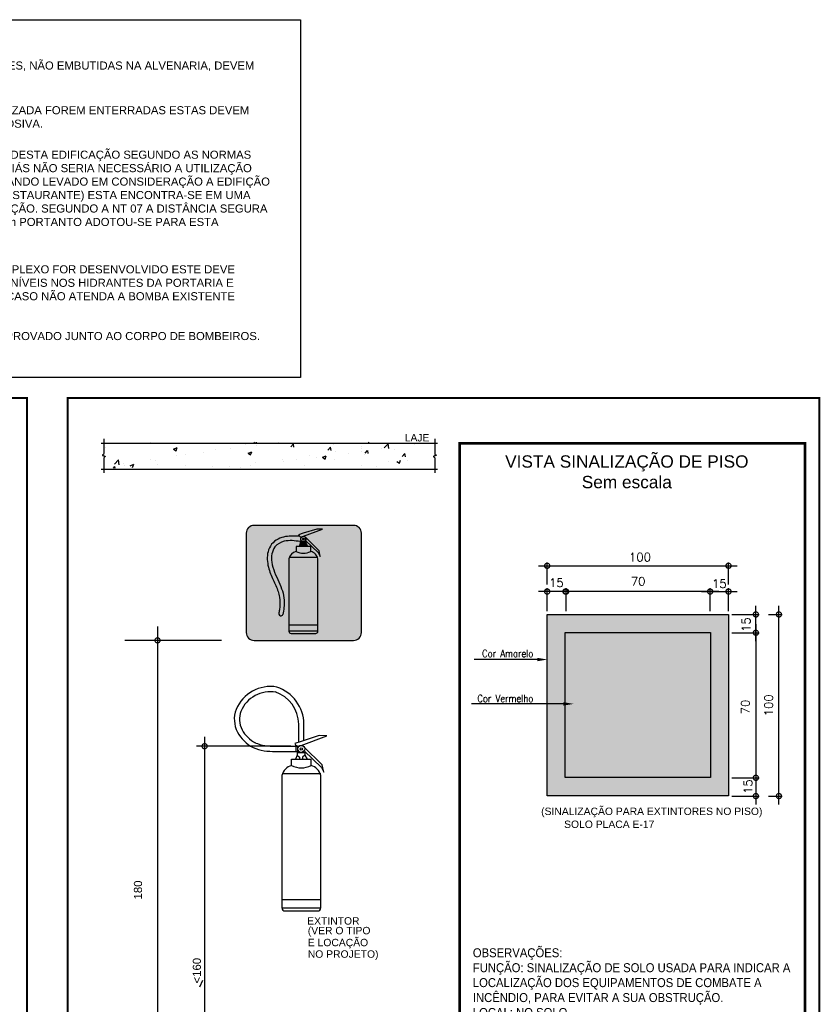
# Model space of a CAD drawing. Header units: millimetres. Extents: x 0 to 1189, y 0 to 841.
# Tile 5 of 58: x 413 to 610, y 148 to 390. Entities that reach past the tile are written whole.
import ezdxf
from ezdxf.enums import TextEntityAlignment as Align

# ---------------------------------------------------------------- set-up
doc = ezdxf.new("R2010")
doc.units = ezdxf.units.MM
doc.header["$LTSCALE"] = 8
doc.linetypes.add('HIDDEN', pattern=[0.375, 0.25, -0.125])
doc.linetypes.add('HIDDENX2', pattern=[0.75, 0.5, -0.25])
for name, color, linetype in [('A1-A4-AUX', 8, 'Continuous'), ('A4-CONTEUDO', 2, 'Continuous'), ('Amarelo-I', 50, 'Continuous'), ('EXT', 4, 'Continuous'), ('EXT_ARQ', 9, 'Continuous'), ('H-ANOT-COM-TXT', 3, 'Continuous'), ('H-ANOT-CORTE', 7, 'Continuous'), ('ID_TXT', 3, 'Continuous'), ('INC_NOTAS', 3, 'Continuous'), ('LG_TITULO', 2, 'Continuous'), ('Saida-I', 20, 'Continuous')]:
    doc.layers.add(name, color=color, linetype=linetype)
doc.styles.add('ARIAL', font='arial.ttf')
doc.styles.add('ROMAN', font='arial.ttf', dxfattribs={"width": 0.9})
doc.styles.add('ROMANS', font='romans')
doc.styles.add('ROMANS-c', font='ROMANS.SHX', dxfattribs={"width": 0.85})
doc.styles.get("Standard").update_dxf_attribs({"font": 'arial.ttf'})

# ---------------------------------------------------------------- blocks, each defined once
blk = doc.blocks.new('MARGEM-DETALHES-A4')
at = {"layer": 'A1-A4-AUX', "linetype": 'HIDDEN', "const_width": 0.05}
blk.add_lwpolyline([(0, 27.70000000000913), (18.49999999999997, 27.70000000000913), (18.49999999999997, 0), (0, 0)], close=True, dxfattribs=at)
at = {"layer": 'A4-CONTEUDO', "style": 'ARIAL'}
for tag, p in [('CONTEÚDO', (2.970293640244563, 0.8579697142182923)), ('ESCALA', (2.970293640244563, 0.05332912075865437))]:
    blk.add_attdef(tag, text='', height=0.4229749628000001, dxfattribs=at).set_placement(p, align=Align.BOTTOM_LEFT)
blk.add_attdef('DETALHE', text='', height=0.4229749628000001, dxfattribs=at).set_placement((17.24301035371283, 0.05332912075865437), align=Align.BOTTOM_CENTER)
blk = doc.blocks.new('_DOTSMALL')
at = {"color": 0, "linetype": 'ByBlock', "const_width": 0.5}
blk.add_lwpolyline([(-0.0625, 0, 1), (0.0625, 0, 1)], format="xyb", close=True, dxfattribs=at)
blk = doc.blocks.new('*X31')
at = {"color": 0}
for p, q in [((1.224312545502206, 5.410479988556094), (1.224312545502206, 5.410479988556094)), ((1.23314863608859, 5.411401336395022), (1.23314863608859, 5.411401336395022)), ((1.237517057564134, 5.410122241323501), (1.238217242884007, 5.410391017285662)), ((1.237517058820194, 5.410122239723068), (1.238014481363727, 5.409786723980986)), ((1.238018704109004, 5.409785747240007), (1.238221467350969, 5.410390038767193)), ((1.245627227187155, 5.409983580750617), (1.245627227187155, 5.409983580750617)), ((1.248406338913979, 5.410166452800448), (1.248406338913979, 5.410166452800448)), ((1.251459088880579, 5.410984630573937), (1.251459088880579, 5.410984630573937)), ((1.251888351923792, 5.409321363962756), (1.252588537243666, 5.409590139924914)), ((1.252389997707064, 5.408984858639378), (1.252592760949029, 5.409589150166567)), ((1.252975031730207, 5.4111740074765), (1.253189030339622, 5.411429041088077)), ((1.253576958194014, 5.411120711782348), (1.253520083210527, 5.411429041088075)), ((1.253540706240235, 5.410870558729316), (1.253540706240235, 5.410870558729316)), ((1.25769639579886, 5.411352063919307), (1.25769639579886, 5.411352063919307)), ((1.260147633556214, 5.410546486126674), (1.26062972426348, 5.411121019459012)), ((1.260749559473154, 5.410493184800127), (1.260633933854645, 5.411120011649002)), ((1.263034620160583, 5.411126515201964), (1.263034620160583, 5.411126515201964)), ((1.267320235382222, 5.409918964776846), (1.267802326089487, 5.410493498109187)), ((1.267922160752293, 5.409865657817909), (1.267806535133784, 5.410492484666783)), ((1.268372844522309, 5.410900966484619), (1.268372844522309, 5.410900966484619)), ((1.268798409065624, 5.409635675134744), (1.268798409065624, 5.409635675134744)), ((1.273711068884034, 5.410675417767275), (1.273711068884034, 5.410675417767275)), ((1.273849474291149, 5.410275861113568), (1.273849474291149, 5.410275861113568)), ((1.2738602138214, 5.409671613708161), (1.2738602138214, 5.409671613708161)), ((1.27449283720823, 5.409291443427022), (1.274974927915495, 5.409865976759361)), ((1.275094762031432, 5.409238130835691), (1.274979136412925, 5.409864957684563)), ((1.275131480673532, 5.411429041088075), (1.275159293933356, 5.411410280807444)), ((1.275163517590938, 5.411409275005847), (1.27517014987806, 5.411429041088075)), ((1.277647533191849, 5.410170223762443), (1.277647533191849, 5.410170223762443)), ((1.278157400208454, 5.410339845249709), (1.278936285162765, 5.411151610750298)), ((1.279051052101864, 5.410200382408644), (1.2789405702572, 5.411150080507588)), ((1.279043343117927, 5.411025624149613), (1.279043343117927, 5.411025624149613)), ((1.279049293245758, 5.410449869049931), (1.279049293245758, 5.410449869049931)), ((1.280205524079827, 5.410023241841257), (1.280205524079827, 5.410023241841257)), ((1.2839630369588, 5.411001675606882), (1.2839630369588, 5.411001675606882)), ((1.286466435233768, 5.41133125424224), (1.286466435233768, 5.41133125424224)), ((1.226121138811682, 5.407219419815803), (1.226900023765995, 5.408031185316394)), ((1.227014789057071, 5.407079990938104), (1.226904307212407, 5.408029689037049)), ((1.233027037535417, 5.40807239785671), (1.233027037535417, 5.40807239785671)), ((1.233963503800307, 5.407981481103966), (1.233963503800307, 5.407981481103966)), ((1.238161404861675, 5.408776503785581), (1.238161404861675, 5.408776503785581)), ((1.23979536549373, 5.408982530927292), (1.23979536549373, 5.408982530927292)), ((1.2432124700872, 5.409416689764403), (1.2432124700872, 5.409416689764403)), ((1.251888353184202, 5.409321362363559), (1.252385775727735, 5.408985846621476)), ((1.258470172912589, 5.408181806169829), (1.258470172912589, 5.408181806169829)), ((1.258750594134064, 5.40768239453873), (1.258750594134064, 5.40768239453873)), ((1.261253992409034, 5.408011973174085), (1.261253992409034, 5.408011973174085)), ((1.263664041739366, 5.408931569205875), (1.263664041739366, 5.408931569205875)), ((1.26504131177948, 5.408510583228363), (1.26504131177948, 5.408510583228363)), ((1.266259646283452, 5.408520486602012), (1.266959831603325, 5.40878926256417)), ((1.26625964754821, 5.408520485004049), (1.266757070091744, 5.408184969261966)), ((1.266761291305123, 5.408183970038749), (1.266964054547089, 5.408788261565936)), ((1.26854180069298, 5.408021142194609), (1.26854180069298, 5.408021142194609)), ((1.271356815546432, 5.409342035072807), (1.271356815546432, 5.409342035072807)), ((1.274373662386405, 5.409022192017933), (1.274373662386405, 5.409022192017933)), ((1.278921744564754, 5.407696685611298), (1.278921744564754, 5.407696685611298)), ((1.280630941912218, 5.407719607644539), (1.281128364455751, 5.407384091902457)), ((1.281132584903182, 5.40738308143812), (1.281335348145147, 5.407987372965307)), ((1.281665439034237, 5.408663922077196), (1.282147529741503, 5.409238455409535)), ((1.282267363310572, 5.408610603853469), (1.282151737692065, 5.409237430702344)), ((1.28260167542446, 5.407827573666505), (1.28260167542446, 5.407827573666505)), ((1.225904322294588, 5.406438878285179), (1.226154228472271, 5.406736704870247)), ((1.226213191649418, 5.406438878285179), (1.226158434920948, 5.406735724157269)), ((1.227833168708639, 5.407322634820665), (1.227833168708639, 5.407322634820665)), ((1.228131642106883, 5.406980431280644), (1.228131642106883, 5.406980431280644)), ((1.229114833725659, 5.406896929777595), (1.229815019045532, 5.407165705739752)), ((1.229616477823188, 5.406560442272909), (1.229819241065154, 5.407164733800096)), ((1.23439615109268, 5.407144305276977), (1.23439615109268, 5.407144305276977)), ((1.239734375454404, 5.406918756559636), (1.239734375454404, 5.406918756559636)), ((1.245072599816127, 5.406693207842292), (1.245072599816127, 5.406693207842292)), ((1.248284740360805, 5.406837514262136), (1.248284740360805, 5.406837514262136)), ((1.25041082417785, 5.406467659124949), (1.25041082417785, 5.406467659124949)), ((1.252435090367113, 5.406850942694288), (1.252435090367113, 5.406850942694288)), ((1.253419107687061, 5.407541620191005), (1.253419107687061, 5.407541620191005)), ((1.262709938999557, 5.407020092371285), (1.262709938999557, 5.407020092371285)), ((1.273727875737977, 5.406946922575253), (1.273727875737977, 5.406946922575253)), ((1.276769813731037, 5.40682652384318), (1.276769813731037, 5.40682652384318))]:
    blk.add_line(p, q, dxfattribs=at)

msp = doc.modelspace()

# ---------------------------------------------------------------- hatches: boundary and pattern name
at = {"layer": 'Amarelo-I'}
h = msp.add_hatch(color=256, dxfattribs=at)
h.paths.add_polyline_path([(487.7510875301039, 264.7472586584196), (486.3698428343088, 264.7710609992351), (483.0106566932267, 263.7075643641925), (481.8199286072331, 263.3029210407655, 0.2828920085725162), (482.6241877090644, 262.8261017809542, -0.1736264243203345), (483.0311442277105, 262.9754141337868)])
h.paths.add_polyline_path([(483.6791526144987, 262.3324568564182, 1.000001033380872), (482.3931986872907, 262.3324568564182, 1.000001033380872)])
h.paths.add_polyline_path([(482.8238975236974, 262.3324568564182, -1.000001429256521), (483.2484537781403, 262.3324568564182, -1.000001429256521)], flags=16)
h.paths.add_polyline_path([(483.2484537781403, 262.3324568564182, 1), (482.8238975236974, 262.3324568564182, 1)], flags=0)
h = msp.add_hatch(color=256, dxfattribs=at)
edge = h.paths.add_edge_path()
edge.add_spline(control_points=[(482.132975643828, 262.9640001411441), (481.0337674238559, 263.0033823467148), (479.8713648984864, 263.1066567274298), (477.4212811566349, 262.6687366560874), (476.103516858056, 262.1135543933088), (474.3418839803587, 259.9047982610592), (474.1142452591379, 258.5122734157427), (474.211375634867, 255.9555372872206), (474.5579559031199, 254.8006023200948), (475.3961802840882, 252.717064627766), (475.8815251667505, 251.7715099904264), (476.6777441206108, 249.8702865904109), (477.001128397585, 248.9168193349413), (477.3349856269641, 246.9812749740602), (477.2816294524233, 245.9885835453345), (477.0847903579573, 244.5406535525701), (477.0312065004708, 244.1945226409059), (476.9765692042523, 243.8419980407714)], knot_values=[0, 0, 0, 0, 0.2123015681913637, 0.2123015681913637, 0.4246031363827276, 0.4246031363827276, 0.6369047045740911, 0.6369047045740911, 0.8492062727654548, 0.8492062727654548, 1.061507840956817, 1.061507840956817, 1.273809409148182, 1.273809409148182, 1.5041812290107, 1.5041812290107, 1.574652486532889, 1.574652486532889, 1.574652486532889, 1.574652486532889], degree=3, periodic=0)
edge.add_arc((477.5271280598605, 243.9664629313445), 0.5644524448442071, 192.738727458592, 329.6410816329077)
edge.add_spline(control_points=[(478.01418068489, 243.6811800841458), (478.1974048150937, 244.8634013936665), (478.6230898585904, 247.6100588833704), (477.0697262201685, 251.9716209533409), (474.8800385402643, 255.9618335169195), (475.3745544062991, 260.3770079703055), (478.7167649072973, 262.2084652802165), (480.9410818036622, 261.8735492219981), (482.2759849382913, 261.6725524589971)], knot_values=[0, 0, 0, 0, 0.3544822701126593, 0.8235694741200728, 1.345072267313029, 1.726138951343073, 1.990498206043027, 2.387269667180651, 2.387269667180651, 2.387269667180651, 2.387269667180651], degree=3, periodic=0)
edge.add_line((482.2759849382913, 261.6725524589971), (482.5506241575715, 261.9109605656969))
edge.add_arc((483.03617565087, 262.3324568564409), 0.6429769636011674, 180.0000000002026, 220.960510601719, ccw=False)
edge.add_arc((483.03617565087, 262.3324568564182), 0.6429769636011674, 129.8478203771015, 179.9999999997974, ccw=False)
edge.add_arc((482.6097152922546, 263.7183792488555), 0.8923948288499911, 237.7086303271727, 270.92923527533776, ccw=False)
for points in [[(486.7495418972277, 258.8756524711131), (487.2020182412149, 258.0187611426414), (486.9162438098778, 259.3755051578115), (483.5360998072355, 262.7368022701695, -0.1716804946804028), (483.6791526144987, 262.3324568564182, -0.1572057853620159), (483.5580879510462, 261.9569213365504), (483.5583908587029, 261.9461777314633)], [(483.7226932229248, 261.6725524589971), (482.2759849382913, 261.6725524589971), (482.2759849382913, 261.1613484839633), (481.9983343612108, 260.4602686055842)], [(483.7226932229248, 261.1613484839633), (483.7226932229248, 261.6725524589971), (481.9983343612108, 260.4602686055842), (484.1318636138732, 260.4602686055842)]]:
    msp.add_hatch(color=256, dxfattribs=at).paths.add_polyline_path(points)
h = msp.add_hatch(color=256, dxfattribs=at)
h.paths.add_polyline_path([(486.6286576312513, 257.3976299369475, 0.0366364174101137), (486.5276098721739, 257.7418324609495), (479.5626828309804, 257.7418324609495, 0.0357166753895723), (479.4708928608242, 257.4144896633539), (479.4708928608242, 241.1287176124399), (486.6286576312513, 241.1287176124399)])
h.paths.add_polyline_path([(481.2603340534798, 259.2560354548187, 0.2540965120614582), (479.5626828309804, 257.7418324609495), (486.5276098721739, 257.7418324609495, 0.2452186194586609), (484.8392164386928, 259.2560354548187, -0.2397832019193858)])
h.paths.add_polyline_path([(479.4708928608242, 241.1287176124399), (479.4708928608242, 239.6275501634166, 0.0107139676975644), (479.4714092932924, 239.6034520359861), (486.6281411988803, 239.6034520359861, 0.0107139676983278), (486.6286576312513, 239.6275501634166), (486.6286576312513, 241.1287176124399)])
h.paths.add_polyline_path([(486.0661576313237, 239.065050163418, 0.4017168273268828), (486.6281411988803, 239.6034520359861), (479.4714092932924, 239.6034520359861, 0.4017168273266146), (480.0333928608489, 239.065050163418)])
h.paths.add_polyline_path([(484.8392164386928, 259.2560354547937), (484.8392164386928, 260.4495575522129), (481.2603340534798, 260.4495575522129), (481.2603340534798, 259.2560354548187, 0.2397832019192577)])
h = msp.add_hatch(color=256, dxfattribs=at)
h.paths.add_polyline_path([(587.6609965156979, 243.7299281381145), (587.6609965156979, 199.1049281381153), (543.035996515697, 199.1049281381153), (543.035996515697, 243.7299281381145)])
h.paths.add_polyline_path([(547.4984965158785, 239.2674281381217), (547.4984965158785, 203.5674281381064), (583.1984965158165, 203.5674281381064), (583.1984965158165, 239.2674281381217)], flags=16)
at = {"layer": 'EXT'}
h = msp.add_hatch(color=12, dxfattribs=at)
h.paths.add_polyline_path([(497.3024990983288, 263.7443574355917, 0.4142135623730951), (495.3824991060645, 265.6643574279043), (470.9109472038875, 265.6643574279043, 0.4142135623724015), (468.9909472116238, 263.7443574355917), (468.9909472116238, 239.2728055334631, 0.4142135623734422), (470.9109472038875, 237.3528055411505), (495.3824991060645, 237.3528055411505, 0.4142135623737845), (497.3024990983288, 239.2728055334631)])
edge = h.paths.add_edge_path(flags=16)
edge.add_line((486.9162438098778, 259.3755051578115), (487.2020182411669, 258.0187611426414))
edge.add_line((487.2020182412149, 258.0187611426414), (486.7495418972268, 258.8756524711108))
edge.add_line((486.7495418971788, 258.8756524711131), (483.5536112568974, 261.9507766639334))
edge.add_arc((483.03617565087, 262.3324568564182), 0.6429769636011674, 220.9605106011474, 323.58610253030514, ccw=False)
edge.add_line((482.5506241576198, 261.9109605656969), (482.2759849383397, 261.6725524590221))
edge.add_line((482.2759849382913, 261.6725524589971), (483.7226932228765, 261.6725524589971))
edge.add_line((483.7226932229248, 261.6725524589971), (483.7226932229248, 261.1613484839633))
edge.add_line((483.7226932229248, 261.1613484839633), (484.1381148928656, 260.4495575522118))
edge.add_line((484.1381148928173, 260.4495575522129), (484.8392164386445, 260.4495575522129))
edge.add_line((484.8392164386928, 260.4495575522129), (484.8392164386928, 259.256035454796))
edge.add_arc((484.2325132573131, 256.8811258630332), 2.451180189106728, 12.164343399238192, 75.66950520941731, ccw=False)
edge.add_line((486.6286576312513, 257.3976299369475), (486.6286576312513, 239.603452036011))
edge.add_line((486.6286576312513, 239.6034520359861), (486.6281411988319, 239.6034520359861))
edge.add_arc((486.0661576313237, 239.6275501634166), 0.5624999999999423, 270, 357.5446334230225, ccw=False)
edge.add_line((486.0661576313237, 239.065050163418), (480.0333928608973, 239.065050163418))
edge.add_arc((480.0333928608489, 239.6275501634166), 0.5624999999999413, 182.4553665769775, 270, ccw=False)
edge.add_line((479.4714092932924, 239.6034520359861), (479.4708928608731, 239.6034520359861))
edge.add_line((479.4708928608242, 239.6034520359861), (479.4708928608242, 257.4144896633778))
edge.add_arc((481.8051112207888, 256.936493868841), 2.382657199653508, 103.21717479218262, 168.4270991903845, ccw=False)
edge.add_line((481.2603340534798, 259.2560354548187), (481.2603340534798, 260.4495575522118))
edge.add_line((481.2603340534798, 260.4495575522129), (481.9830989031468, 260.4495575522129))
edge.add_line((481.9830989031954, 260.4495575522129), (481.99833436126, 260.4602686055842))
edge.add_line((481.9983343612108, 260.4602686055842), (482.2759849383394, 261.1613484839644))
edge.add_line((482.2759849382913, 261.1613484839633), (482.2759849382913, 261.6725524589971))
edge.add_spline(control_points=[(482.2759849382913, 261.6725524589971), (480.9410818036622, 261.8735492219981), (478.7167649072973, 262.2084652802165), (475.3745544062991, 260.3770079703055), (474.8800385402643, 255.9618335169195), (477.0697262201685, 251.9716209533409), (478.6230898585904, 247.6100588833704), (478.1974048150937, 244.8634013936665), (478.01418068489, 243.6811800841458)], knot_values=[0, 0, 0, 0, 0.3967714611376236, 0.6611307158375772, 1.04219739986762, 1.563700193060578, 2.032787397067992, 2.387269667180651, 2.387269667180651, 2.387269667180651, 2.387269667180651], degree=3, periodic=0)
edge.add_arc((477.5271280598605, 243.9664629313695), 0.5644524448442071, 192.738727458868, 329.6410816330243, ccw=False)
edge.add_spline(control_points=[(476.9765692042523, 243.8419980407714), (477.0312065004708, 244.1945226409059), (477.0847903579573, 244.5406535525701), (477.2816294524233, 245.9885835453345), (477.3349856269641, 246.9812749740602), (477.001128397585, 248.9168193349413), (476.6777441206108, 249.8702865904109), (475.8815251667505, 251.7715099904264), (475.3961802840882, 252.717064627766), (474.5579559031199, 254.8006023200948), (474.211375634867, 255.9555372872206), (474.1142452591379, 258.5122734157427), (474.3418839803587, 259.9047982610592), (476.103516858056, 262.1135543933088), (477.4212811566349, 262.6687366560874), (479.8713648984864, 263.1066567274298), (481.0337674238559, 263.0033823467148), (482.132975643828, 262.9640001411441)], knot_values=[0, 0, 0, 0, 0.0704712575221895, 0.0704712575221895, 0.3008430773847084, 0.3008430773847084, 0.5131446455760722, 0.5131446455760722, 0.7254462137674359, 0.7254462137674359, 0.9377477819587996, 0.9377477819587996, 1.150049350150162, 1.150049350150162, 1.362350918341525, 1.362350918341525, 1.574652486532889, 1.574652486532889, 1.574652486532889, 1.574652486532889], degree=3, periodic=0)
edge.add_arc((482.6097152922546, 263.7183792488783), 0.8923948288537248, 207.7460982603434, 237.7086303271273, ccw=False)
edge.add_line((481.8199286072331, 263.3029210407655), (483.0106566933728, 263.7075643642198))
edge.add_line((483.0106566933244, 263.7075643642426), (486.3698428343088, 264.7710609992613))
edge.add_line((486.3698428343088, 264.7710609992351), (487.7510875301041, 264.7472586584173))
edge.add_line((487.7510875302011, 264.7472586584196), (483.0311442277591, 262.9754141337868))
edge.add_arc((483.03617565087, 262.3324568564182), 0.6429769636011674, 38.96640010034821, 90.44835549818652, ccw=False)
edge.add_line((483.5360998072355, 262.7368022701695), (486.9162438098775, 259.3755051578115))
h.paths.add_polyline_path([(482.8238975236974, 262.3324568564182, -1.00000142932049), (483.2484537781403, 262.3324568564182, -1.00000142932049)], flags=0)
at = {"layer": 'Saida-I', "ltscale": 1.5}
msp.add_hatch(color=1, dxfattribs=at).paths.add_polyline_path([(547.4984965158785, 203.5674281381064), (583.1984965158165, 203.5674281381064), (583.1984965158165, 239.2674281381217), (547.4984965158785, 239.2674281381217)])

# ---------------------------------------------------------------- linework, layer by layer
at = {"color": 2}
for p, q in [((331.5089513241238, 390.1731239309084), (482.3206053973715, 390.1731239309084)), ((482.3206053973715, 390.1731239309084), (482.3206053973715, 302.0831478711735)), ((482.3206053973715, 302.0831478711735), (331.5089513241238, 302.0831478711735))]:
    msp.add_line(p, q, dxfattribs=at)
at = {"color": 9, "linetype": 'ByBlock'}
for p, q in [((540.9359965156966, 255.7154637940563), (589.7609965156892, 255.7154637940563)), ((543.035996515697, 251.1015944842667), (543.035996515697, 256.5554637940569)), ((587.6609965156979, 251.1015944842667), (587.6609965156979, 256.5554637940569)), ((543.035996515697, 244.5699281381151), (543.035996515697, 250.2090944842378)), ((547.7031610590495, 244.5699281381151), (547.7031610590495, 250.2090944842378)), ((583.1443934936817, 244.5699281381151), (583.1443934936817, 250.2090944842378)), ((583.1443934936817, 244.5699281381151), (583.1443934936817, 250.2090944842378)), ((587.6609965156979, 244.5699281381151), (587.6609965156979, 250.2090944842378)), ((549.6358173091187, 249.3690944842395), (540.9359965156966, 249.3690944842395)), ((585.2443934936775, 249.3690944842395), (545.6031610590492, 249.3690944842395)), ((581.0443934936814, 249.3690944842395), (589.7609965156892, 249.3690944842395)), ((594.3962448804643, 237.11791136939), (594.3962448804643, 245.8299281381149)), ((600.0662792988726, 196.9125717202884), (600.0662792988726, 245.8299281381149)), ((588.5009965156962, 243.7299281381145), (595.2362448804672, 243.7299281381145)), ((597.467494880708, 243.7299281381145), (600.9062792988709, 243.7299281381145)), ((594.3962448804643, 241.3179113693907), (594.3962448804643, 201.4113313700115)), ((588.5009965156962, 239.2179113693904), (595.2362448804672, 239.2179113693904)), ((588.5009965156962, 239.2179113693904), (595.2362448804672, 239.2179113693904)), ((458.7339807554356, 213.6317374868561), (458.7339807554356, 112.4649533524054)), ((479.9710490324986, 211.294678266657), (456.7339807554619, 211.294678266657)), ((594.3962448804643, 205.6113313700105), (594.3962448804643, 196.9125717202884)), ((588.5009965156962, 203.5113313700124), (595.2362448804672, 203.5113313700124)), ((588.5009965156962, 203.5113313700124), (595.2362448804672, 203.5113313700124)), ((588.5009965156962, 199.0125717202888), (595.2362448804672, 199.0125717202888)), ((597.467494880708, 199.0125717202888), (600.9062792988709, 199.0125717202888))]:
    msp.add_line(p, q, dxfattribs=at)
at = {"color": 9}
for p, q in [((447.1461113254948, 240.7916627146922), (447.1461113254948, 112.5486667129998)), ((462.9029391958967, 237.3528055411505), (439.1381033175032, 237.3528055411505))]:
    msp.add_line(p, q, dxfattribs=at)
for p, q in [((481.9144403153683, 212.2756135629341), (481.9144403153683, 216.7668663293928)), ((483.1869318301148, 212.6964064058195), (483.1869318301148, 216.7668663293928)), ((486.9652558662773, 213.8879572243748), (482.4863410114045, 212.469961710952)), ((482.513657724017, 211.4937614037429), (488.8069154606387, 213.8562207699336)), ((488.8069154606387, 213.8562207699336), (486.9652558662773, 213.8879572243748)), ((476.1045055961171, 211.294678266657), (481.9710490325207, 211.294678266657)), ((482.4863410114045, 212.469961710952), (480.8987035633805, 211.9304372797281)), ((481.1669680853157, 211.294678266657), (481.1669680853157, 210.0221867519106)), ((481.5956216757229, 211.294678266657), (481.5956216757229, 210.0221867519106)), ((487.6937905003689, 206.6938827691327), (483.1869318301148, 211.1756122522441)), ((476.1045055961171, 210.0221867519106), (481.9223651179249, 210.0221867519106)), ((481.5067786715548, 209.0750072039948), (481.1365779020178, 208.1402340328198)), ((481.5067786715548, 209.7566125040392), (481.5067786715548, 209.0750072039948)), ((481.5067786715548, 209.7566125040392), (483.4357230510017, 209.7566125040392)), ((481.5067786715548, 209.0750072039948), (482.1107920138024, 208.6076210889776)), ((482.1107920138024, 208.6076210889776), (482.1107920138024, 208.1259526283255)), ((483.4357230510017, 209.0750072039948), (482.831709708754, 208.6076210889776)), ((482.831709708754, 208.6076210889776), (482.831709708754, 208.1259526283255)), ((483.2166532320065, 210.1214462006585), (487.4715212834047, 206.0274125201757)), ((483.4357230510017, 209.7566125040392), (483.4357230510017, 209.0750072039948)), ((483.4357230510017, 209.0750072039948), (483.9812835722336, 208.1402340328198)), ((488.0748230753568, 204.8848907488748), (487.6937905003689, 206.6938827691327)), ((487.4715212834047, 206.0274125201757), (488.0748230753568, 204.8848907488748))]:
    msp.add_line(p, q)
at = {"color": 3, "linetype": 'ByBlock'}
msp.add_line((457.5224466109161, 152.0546313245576), (458.2703968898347, 153.6853036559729), dxfattribs=at)
for radius in [0.8573026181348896, 0.283037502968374]:
    msp.add_circle((482.5203662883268, 210.6364850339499), radius)
for centre, radius, start, end in [((474.9362933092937, 216.8448180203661), 9.146373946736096, 79.98341735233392, 157.6184460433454), ((473.3589745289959, 216.5458525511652), 9.830442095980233, 1.28826594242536, 71.19899907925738), ((474.9362933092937, 216.8448180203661), 7.873882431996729, 79.98341735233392, 157.6184460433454), ((473.3589745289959, 216.5458525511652), 8.557950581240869, 1.28826594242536, 71.19899907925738), ((472.7975498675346, 217.924671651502), 6.760074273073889, 159.1792682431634, 207.8736163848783), ((472.7975498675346, 217.924671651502), 5.487582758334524, 159.1792682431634, 207.8736163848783), ((474.8609331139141, 219.0445641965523), 9.10767628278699, 208.0326829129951, 242.4551923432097), ((474.8609331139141, 219.0445641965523), 7.835184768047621, 208.0326829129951, 242.4551923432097), ((475.5500656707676, 222.9525338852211), 12.94673782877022, 247.7564951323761, 272.8352237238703), ((475.5500656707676, 222.9525338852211), 11.67424631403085, 247.7564951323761, 272.8352237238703), ((481.9517524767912, 212.4843815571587), 1.189859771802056, 207.7460982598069, 270.9292352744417)]:
    msp.add_arc(centre, radius, start, end)
msp.add_point((481.9710490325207, 211.294678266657))
at = {"layer": 'Amarelo-I'}
for p, q in [((486.3698428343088, 264.7710609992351), (483.0106566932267, 263.7075643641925)), ((483.0311442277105, 262.9754141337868), (487.7510875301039, 264.7472586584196)), ((487.7510875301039, 264.7472586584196), (486.3698428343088, 264.7710609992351)), ((483.0106566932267, 263.7075643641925), (481.8199286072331, 263.3029210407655)), ((482.2759849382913, 261.6725524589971), (482.5506241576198, 261.9109605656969)), ((486.9162438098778, 259.3755051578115), (483.5360998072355, 262.7368022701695)), ((483.5583908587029, 261.9461777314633), (483.5360998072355, 262.7368022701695)), ((483.5583908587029, 261.9461777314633), (486.7495418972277, 258.8756524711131)), ((483.7226932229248, 261.6725524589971), (481.9983343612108, 260.4602686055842)), ((484.1318636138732, 260.4602686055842), (481.9983343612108, 260.4602686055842)), ((486.6286576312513, 257.7418324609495), (479.5759511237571, 257.7418324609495)), ((486.7495418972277, 258.8756524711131), (487.2020182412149, 258.0187611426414)), ((487.2020182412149, 258.0187611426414), (486.9162438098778, 259.3755051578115)), ((486.6286576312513, 241.1287176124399), (479.4708928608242, 241.1287176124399)), ((486.6286576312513, 239.6034520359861), (479.4708928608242, 239.6034520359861))]:
    msp.add_line(p, q, dxfattribs=at)
for points in [[(481.2603340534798, 259.2560354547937, 0.2397832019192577), (484.8392164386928, 259.2560354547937), (484.8392164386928, 260.4495575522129), (481.2603340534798, 260.4495575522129), (481.2603340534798, 259.2560354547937, 0.2924674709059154), (479.4708928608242, 257.4144896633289), (479.4708928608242, 239.6275501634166, 0.414213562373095), (480.0333928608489, 239.065050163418), (486.0661576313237, 239.065050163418, 0.4142135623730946), (486.6286576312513, 239.6275501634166), (486.6286576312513, 257.3976299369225, 0.2844101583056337), (484.8392164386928, 259.2560354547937)], [(476.9765692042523, 243.8419980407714, 0.6802523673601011), (478.01418068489, 243.6811800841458)]]:
    msp.add_lwpolyline(points, format="xyb", dxfattribs=at)
msp.add_lwpolyline([(484.1318636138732, 260.4602686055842), (483.7226932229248, 261.1613484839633), (483.7226932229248, 261.6725524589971), (482.2759849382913, 261.6725524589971), (482.2759849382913, 261.1613484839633), (481.9983343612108, 260.4602686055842)], dxfattribs=at)
msp.add_lwpolyline([(587.6609965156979, 199.1049281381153), (543.035996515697, 199.1049281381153), (543.035996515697, 243.7299281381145), (587.6609965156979, 243.7299281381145)], close=True, dxfattribs=at)
for radius in [0.6429769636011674, 0.2122781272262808]:
    msp.add_circle((483.03617565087, 262.3324568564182), radius, dxfattribs=at)
msp.add_arc((482.6097152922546, 263.7183792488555), 0.8923948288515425, 207.7460982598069, 270.9292352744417, dxfattribs=at)
for points, knots in [([(482.132975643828, 262.9640001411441), (481.0337674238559, 263.0033823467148), (479.8713648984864, 263.1066567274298), (477.4212811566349, 262.6687366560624), (476.103516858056, 262.1135543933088), (474.3418839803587, 259.9047982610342), (474.1142452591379, 258.5122734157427), (474.211375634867, 255.9555372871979), (474.5579559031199, 254.8006023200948), (475.3961802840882, 252.717064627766), (475.8815251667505, 251.7715099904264), (476.6777441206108, 249.8702865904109), (477.001128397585, 248.9168193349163), (477.3349856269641, 246.9812749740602), (477.2816294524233, 245.9885835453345), (477.0847903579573, 244.5406535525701), (477.0312065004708, 244.1945226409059), (476.9765692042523, 243.8419980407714)], [0, 0, 0, 0, 0.2123015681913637, 0.2123015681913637, 0.4246031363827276, 0.4246031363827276, 0.6369047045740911, 0.6369047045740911, 0.8492062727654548, 0.8492062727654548, 1.061507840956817, 1.061507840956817, 1.273809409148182, 1.273809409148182, 1.5041812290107, 1.5041812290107, 1.574652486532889, 1.574652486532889, 1.574652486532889, 1.574652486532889]), ([(482.2759849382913, 261.6725524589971), (480.9410818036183, 261.8735492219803), (478.7167649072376, 262.2084652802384), (475.3745544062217, 260.3770079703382), (474.8800385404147, 255.9618335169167), (477.0697262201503, 251.9716209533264), (478.6230898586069, 247.6100588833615), (478.1974048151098, 244.8634013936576), (478.01418068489, 243.6811800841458)], [0, 0, 0, 0, 0.1983857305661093, 0.330565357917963, 0.5210986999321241, 0.7818500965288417, 1.01639369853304, 1.193634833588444, 1.193634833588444, 1.193634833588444, 1.193634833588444])]:
    msp.add_open_spline(points, degree=3, knots=knots, dxfattribs=at)
at = {"layer": 'EXT', "color": 12}
for p, q in [((495.3824991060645, 265.6643574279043), (470.9109472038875, 265.6643574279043)), ((468.9909472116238, 263.7443574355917), (468.9909472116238, 239.2728055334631)), ((497.3024990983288, 239.2728055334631), (497.3024990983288, 263.7443574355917)), ((470.9109472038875, 237.3528055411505), (495.3824991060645, 237.3528055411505))]:
    msp.add_line(p, q, dxfattribs=at)
at = {"layer": 'EXT', "color": 10}
for p, q in [((480.1525774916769, 208.1259526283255), (484.924420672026, 208.1259526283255)), ((480.1525774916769, 206.534589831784), (480.1525774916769, 208.1259526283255)), ((484.924420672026, 206.534589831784), (484.924420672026, 208.1259526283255)), ((477.7666559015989, 204.0791954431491), (477.7666559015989, 171.4664703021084)), ((487.3103422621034, 204.5156525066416), (477.9067335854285, 204.5156525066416)), ((487.3103422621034, 171.4664703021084), (487.3103422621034, 204.0567158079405)), ((487.3103422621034, 173.4680269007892), (477.7666559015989, 173.4680269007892)), ((487.3103422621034, 171.434339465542), (477.7666559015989, 171.434339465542)), ((478.5166559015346, 170.7164703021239), (486.5603422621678, 170.7164703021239))]:
    msp.add_line(p, q, dxfattribs=at)
at = {"layer": 'EXT', "color": 12}
for centre, start, end in [((470.9109472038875, 263.7443574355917), 90, 180), ((495.3824991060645, 263.7443574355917), 0, 90), ((470.9109472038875, 239.2728055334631), 180, 270), ((495.3824991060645, 239.2728055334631), 270, 0)]:
    msp.add_arc(centre, 1.919999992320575, start, end, dxfattribs=at)
at = {"layer": 'EXT', "color": 10}
for centre, radius, start, end in [((480.8789470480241, 203.4418677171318), 3.176876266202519, 103.2171747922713, 168.4270991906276), ((482.5384990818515, 211.2237020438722), 5.261216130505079, 243.0320247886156, 296.9679752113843), ((484.1154830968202, 203.3680437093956), 3.268240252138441, 12.1643433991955, 75.66950520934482), ((478.5166559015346, 171.4664703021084), 0.7500000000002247, 180, 270), ((486.5603422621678, 171.4664703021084), 0.7500000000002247, 270, 0)]:
    msp.add_arc(centre, radius, start, end, dxfattribs=at)
at = {"layer": 'EXT_ARQ'}
for p, q in [((433.2754242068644, 285.8918097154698), (516.033109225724, 285.8918097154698)), ((433.2754242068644, 279.5293521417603), (516.033109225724, 279.5293521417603))]:
    msp.add_line(p, q, dxfattribs=at)
at = {"layer": 'H-ANOT-CORTE'}
for points in [[(433.9275416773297, 286.9342026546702), (433.9273275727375, 285.6786227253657), (433.9258288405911, 284.7346457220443), (433.9217608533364, 284.0572799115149), (433.91383898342, 283.6015335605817), (433.9007786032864, 283.3224149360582), (433.8812950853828, 283.1749323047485), (433.854103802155, 283.1140939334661), (433.8179201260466, 283.0949080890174), (433.7725299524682, 283.0799348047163), (433.7220012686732, 283.0619411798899), (433.6714725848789, 283.0412460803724), (433.6260824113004, 283.0181683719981), (433.5909692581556, 282.9930269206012), (433.5712716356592, 282.9661405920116), (433.5721280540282, 282.9378282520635), (433.5986770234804, 282.9084087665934), (433.6539160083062, 282.878180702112), (433.7322782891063, 282.8473614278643), (433.8260561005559, 282.8161480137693), (433.9275416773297, 282.7847375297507), (434.0290272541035, 282.7533270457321), (434.1228050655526, 282.7221136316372), (434.2011673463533, 282.6912943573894), (434.2564063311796, 282.661066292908), (434.2829553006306, 282.631646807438), (434.2838117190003, 282.6033344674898), (434.2641140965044, 282.5764481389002), (434.2290009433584, 282.5513066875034), (434.1836107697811, 282.528228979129), (434.1330820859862, 282.5075338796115), (434.0825534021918, 282.4895402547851), (434.0371632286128, 282.474566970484), (434.0009795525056, 282.4553811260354), (433.9737882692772, 282.3945427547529), (433.9543047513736, 282.2470601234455), (433.94124437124, 281.9679414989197), (433.9333225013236, 281.5121951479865), (433.9292545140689, 280.8348293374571), (433.9277557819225, 279.8908523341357), (433.9275416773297, 278.6352724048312)], [(515.3809917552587, 286.9342026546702), (515.381205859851, 285.6786227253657), (515.3827045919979, 284.7346457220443), (515.386772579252, 284.0572799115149), (515.394694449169, 283.6015335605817), (515.4077548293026, 283.3224149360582), (515.4272383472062, 283.1749323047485), (515.4544296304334, 283.1140939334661), (515.4906133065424, 283.0949080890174), (515.5360034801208, 283.0799348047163), (515.5865321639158, 283.0619411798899), (515.6370608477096, 283.0412460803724), (515.682451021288, 283.0181683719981), (515.7175641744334, 282.9930269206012), (515.7372617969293, 282.9661405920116), (515.7364053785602, 282.9378282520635), (515.7098564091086, 282.9084087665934), (515.6546174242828, 282.878180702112), (515.5762551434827, 282.8473614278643), (515.4824773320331, 282.8161480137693), (515.3809917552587, 282.7847375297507), (515.2795061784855, 282.7533270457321), (515.1857283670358, 282.7221136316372), (515.1073660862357, 282.6912943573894), (515.0521271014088, 282.661066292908), (515.0255781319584, 282.631646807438), (515.0247217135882, 282.6033344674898), (515.044419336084, 282.5764481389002), (515.0795324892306, 282.5513066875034), (515.1249226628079, 282.528228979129), (515.1754513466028, 282.5075338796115), (515.2259800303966, 282.4895402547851), (515.2713702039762, 282.474566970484), (515.3075538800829, 282.4553811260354), (515.3347451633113, 282.3945427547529), (515.3542286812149, 282.2470601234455), (515.3672890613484, 281.9679414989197), (515.3752109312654, 281.5121951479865), (515.3792789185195, 280.8348293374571), (515.3807776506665, 279.8908523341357), (515.3809917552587, 278.6352724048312)]]:
    msp.add_lwpolyline(points, dxfattribs=at)
at = {"layer": 'INC_NOTAS', "color": 9, "linetype": 'HIDDENX2', "const_width": 0.6666666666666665}
msp.add_lwpolyline([(521.5161948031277, 285.8918097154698), (606.5201663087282, 285.8918097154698), (606.5201663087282, 105.886168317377), (521.5161948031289, 105.886168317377)], close=True, dxfattribs=at)
at = {"layer": 'LG_TITULO', "color": 3}
for points in [[(540.6018878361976, 232.6324962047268), (525.040359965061, 232.6324962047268)], [(548.1978908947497, 221.7098170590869), (524.4358236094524, 221.7098170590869)]]:
    msp.add_lwpolyline(points, dxfattribs=at)
for points in [[(540.6018878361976, 233.0524962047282), (543.1218878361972, 232.6324962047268), (540.6018878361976, 232.2124962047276)], [(547.0174343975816, 222.1298170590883), (549.5374343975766, 221.7098170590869), (547.0174343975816, 221.2898170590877)]]:
    msp.add_solid(points, dxfattribs=at)
at = {"layer": 'Saida-I'}
msp.add_lwpolyline([(583.1984965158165, 203.5674281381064), (547.4984965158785, 203.5674281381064), (547.4984965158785, 239.2674281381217), (583.1984965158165, 239.2674281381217)], close=True, dxfattribs=at)

# ---------------------------------------------------------------- block references
at = {"color": 9, "linetype": 'ByBlock', "xscale": 2.52, "yscale": 2.52, "zscale": 2.52}
for p, rotation in [((543.035996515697, 255.7154637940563), 180), ((543.035996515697, 249.3690944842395), 180), ((547.7031610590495, 249.3690944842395), 180), ((583.1443934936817, 249.3690944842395), 180), ((594.3962448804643, 243.7299281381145), 90), ((600.0662792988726, 243.7299281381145), 90), ((447.1461113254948, 237.3528055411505), 90), ((594.3962448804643, 239.2179113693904), 270), ((594.3962448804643, 239.2179113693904), 90), ((458.7339807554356, 211.294678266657), 90), ((594.3962448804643, 203.5113313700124), 90), ((594.3962448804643, 203.5113313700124), 270), ((594.3962448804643, 199.0125717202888), 270), ((600.0662792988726, 199.0125717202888), 270)]:
    msp.add_blockref('_DOTSMALL', p, dxfattribs=dict(at, rotation=rotation))
for p in [(587.6609965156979, 255.7154637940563), (547.5358173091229, 249.3690944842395), (583.1443934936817, 249.3690944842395), (587.6609965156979, 249.3690944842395)]:
    msp.add_blockref('_DOTSMALL', p, dxfattribs=at)
at = {"layer": 'EXT_ARQ', "xscale": 1275.000000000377, "yscale": 1275.000000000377, "zscale": 1275.000000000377}
msp.add_blockref('*X31', (-1126.735246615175, -6613.438531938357), dxfattribs=at)
at = {"layer": 'INC_NOTAS', "color": 9, "linetype": 'HIDDENX2', "xscale": 9.999999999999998, "yscale": 9.999999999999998, "zscale": 9.999999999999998}
for p in [(229.9999999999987, 20.00000000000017), (424.9999999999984, 20.00000000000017)]:
    msp.add_blockref('MARGEM-DETALHES-A4', p, dxfattribs=at)

# ---------------------------------------------------------------- texts
at = {"color": 3, "linetype": 'ByBlock', "char_height": 2.099999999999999, "attachment_point": 5, "style": 'ROMANS'}
for s, insert in [('\\A1;100', (565.8630187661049, 257.855786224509)), ('\\A1;15', (545.2859069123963, 251.5433678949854)), ('\\A1;70', (565.4237772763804, 251.8890944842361)), ('\\A1;15', (585.4026950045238, 251.3165427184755))]:
    msp.add_mtext(s, dxfattribs=dict(at, insert=insert))
at = {"color": 3, "linetype": 'ByBlock', "char_height": 2.099999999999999, "attachment_point": 5, "rotation": 90, "style": 'ROMANS'}
for s, insert in [('\\A1;15', (591.9982939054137, 241.2199409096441)), ('\\A1;100', (597.5462792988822, 221.3712499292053)), ('\\A1;70', (591.8053469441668, 220.9243833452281)), ('\\A1;15', (592.4583543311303, 201.357987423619))]:
    msp.add_mtext(s, dxfattribs=dict(at, insert=insert))
at = {"color": 3, "linetype": 'ByBlock', "char_height": 2.000000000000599, "attachment_point": 5, "rotation": 90}
for s, insert in [('\\A1;180', (442.3412942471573, 175.8976790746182)), ('<160', (456.8339807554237, 156.0188591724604))]:
    msp.add_mtext(s, dxfattribs=dict(at, insert=insert))
at = {"layer": 'H-ANOT-COM-TXT', "color": 3, "char_height": 1.987499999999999, "width": 127.4449122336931, "attachment_point": 1, "style": 'ARIAL'}
for s, insert in [('CONFORME NT 20, AS TUBULAÇÕES APARENTES, NÃO EMBUTIDAS NA ALVENARIA, DEVEM TER PINTURA NA COR VERMELHA.', (347.0950393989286, 379.880494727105)), ('QUANDO AS TUBULAÇÕES DE FERRO GALVANIZADA FOREM ENTERRADAS ESTAS DEVEM RECEBER PROTEÇÃO DE PINTURA ANT CORROSIVA.', (347.0950393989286, 368.8752978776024)), ('PELAS CARACTERÍSTICAS DA ÁREA E ALTURA DESTA EDIFICAÇÃO SEGUNDO AS NORMAS DO CORPO DE BOMBEIROS DO ESTADO DE GOIÁS NÃO SERIA NECESSÁRIO A UTILIZAÇÃO DE SISTEMAS DE HIDRANTE, NO ENTANTO QUANDO LEVADO EM CONSIDERAÇÃO A EDIFIÇÃO EXPOSITORA QUE SE ENCONTRA AO LADO (RESTAURANTE) ESTA ENCONTRA-SE EM UMA DISTÂNCIA QUE OFERECE RISCO A ESTA EDIFIÇÃO. SEGUNDO A NT 07 A DISTÂNCIA SEGURA ENTRE AS EDIFICAÇÕES É DE NO MÍNIMO 7,57m PORTANTO ADOTOU-SE PARA ESTA EDIFICAÇÃO A INSTALAÇÃO DE HIDRANTES. ', (347.0950393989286, 357.9308558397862)), ('QUANDO O PROJETO DE APROVAÇÃO DO COMPLEXO FOR DESENVOLVIDO ESTE DEVE VERIFICAR SE AS VAZÕES E PRESSÕES DISPONÍVEIS NOS HIDRANTES DA PORTARIA E ODONTOLOGIA ATENDEM A NORVA VIGENTE, CASO NÃO ATENDA A BOMBA EXISTENTE DEVERÁ SER SUBSTITUÍDA.', (347.0950393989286, 329.7025279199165)), ('ESTE PROJETO ISOLADO NÃO PODERÁ SER APROVADO JUNTO AO CORPO DE BOMBEIROS.', (347.0950393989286, 313.2745732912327))]:
    msp.add_mtext(s, dxfattribs=dict(at, insert=insert))
at = {"layer": 'ID_TXT', "insert": (524.7419282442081, 161.5386046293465), "char_height": 2.206463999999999, "width": 79.45182163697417, "attachment_point": 1, "style": 'ROMAN'}
msp.add_mtext('OBSERVAÇÕES:\\PFUNÇÃO: SINALIZAÇÃO DE SOLO USADA PARA INDICAR A  LOCALIZAÇÃO DOS EQUIPAMENTOS DE COMBATE A  INCÊNDIO, PARA EVITAR A SUA OBSTRUÇÃO.\\PLOCAL: NO SOLO. \\PFORMA: QUADRADA ( 1,00m x1,00m), COR DO FUNDO VERMELHO (0,70m x 0,70m) E BORDA COR AMARELO \\P(largura = 0,15m) \\PCAMPO DE APLICAÇÃO: SINALIZAÇÃO DE SOLO PARA EQUIPAMENTOS DE COMBATE A INCÊNDIO (EXTINTORES).', dxfattribs=at)
at = {"layer": 'LG_TITULO', "color": 3}
for s, p in [('LAJE', (507.9749581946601, 286.3287794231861)), ('SOLO PLACA E-17', (547.2016074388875, 191.1583282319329)), ('EXTINTOR', (483.9843222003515, 167.3668711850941)), ('(VER O TIPO ', (484.1288552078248, 164.9843800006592)), ('E LOCAÇÃO', (484.1288552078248, 162.0424185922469)), ('NO PROJETO)', (484.1288552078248, 159.2055276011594))]:
    msp.add_text(s, height=1.822499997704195, dxfattribs=at).set_placement(p)
msp.add_text('(SINALIZAÇÃO PARA EXTINTORES NO PISO)', height=1.822499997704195, dxfattribs=at).set_placement((568.7776924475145, 194.3507032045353), align=Align.CENTER)
at = {"layer": 'LG_TITULO', "insert": (562.6338118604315, 282.9104707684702), "char_height": 3.037499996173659, "width": 63.36584113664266, "attachment_point": 2}
msp.add_mtext('VISTA SINALIZAÇÃO DE PISO\\PSem escala', dxfattribs=at)
at = {"layer": 'LG_TITULO', "color": 3, "char_height": 1.784999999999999, "attachment_point": 9, "style": 'ROMANS-c'}
for s, insert in [('Cor Amarelo', (539.6301685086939, 233.2267112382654)), ('Cor Vermelho', (539.6416167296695, 222.1560670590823))]:
    msp.add_mtext(s, dxfattribs=dict(at, insert=insert))

doc.saveas('drawing.dxf')
